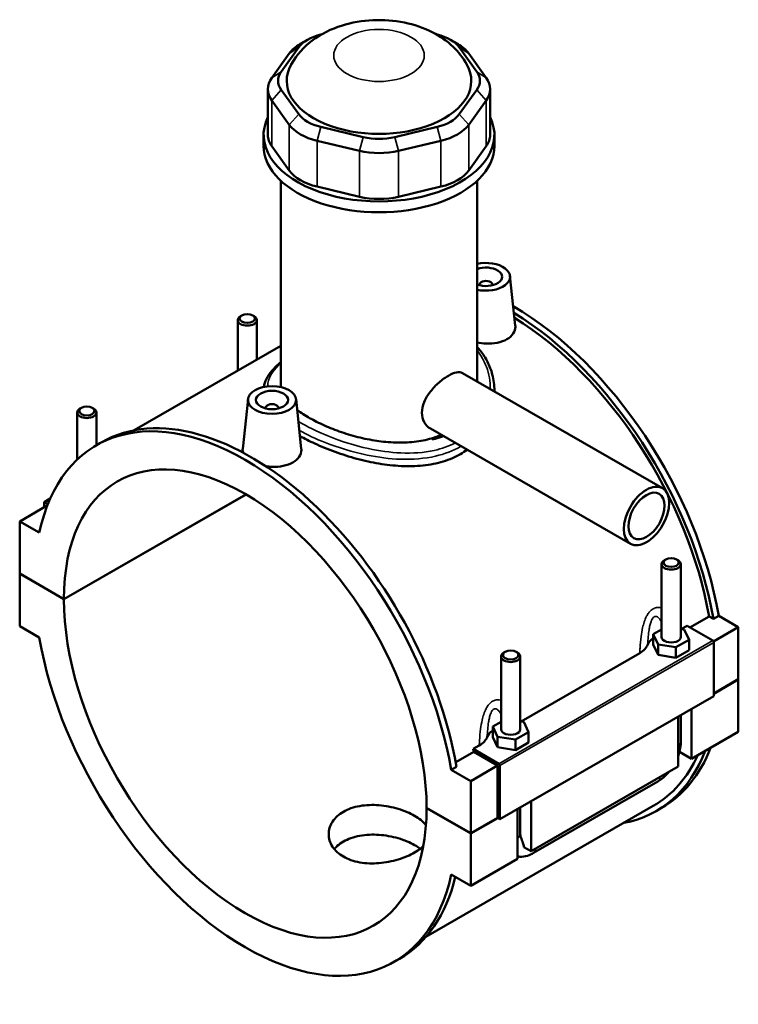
# Model space of a CAD drawing. Header units: millimetres. Extents: x 0 to 898, y -421 to 985.
# Tile 7 of 7: x 633 to 857, y 678 to 985. Entities that reach past the tile are written whole.
import ezdxf

# ---------------------------------------------------------------- set-up
doc = ezdxf.new("R2010")
doc.units = ezdxf.units.MM
doc.layers.add('Visible (ANSI)', color=7, linetype='Continuous', lineweight=50)
doc.layers.add('Visible Narrow (ANSI)', color=7, linetype='Continuous', lineweight=35)

msp = doc.modelspace()

# ---------------------------------------------------------------- linework, layer by layer
at = {"layer": 'Visible (ANSI)'}
for p, q in [((726.552, 980.835), (726.772, 980.888)), ((762.549, 980.888), (762.769, 980.835)), ((722.365, 979.217), (720.093, 977.899)), ((766.956, 979.217), (769.228, 977.899)), ((716.669, 974.935), (711.197, 967.328)), ((714.153, 969.239), (719.625, 976.846)), ((769.696, 976.846), (775.168, 969.239)), ((778.124, 967.328), (772.653, 974.935)), ((709.979, 963.802), (709.979, 949.495)), ((719.625, 955.99), (714.153, 963.597)), ((775.168, 963.597), (769.696, 955.99)), ((779.342, 963.802), (779.342, 949.495)), ((711.197, 960.276), (716.669, 952.669)), ((772.653, 952.669), (778.124, 960.276)), ((708.661, 946.11), (708.661, 949.495)), ((739.762, 948.85), (726.552, 952.001)), ((762.769, 952.001), (749.559, 948.85)), ((780.661, 946.11), (780.661, 949.495)), ((725.328, 947.682), (738.538, 944.531)), ((750.784, 944.531), (763.994, 947.682)), ((716.669, 938.362), (711.197, 945.969)), ((778.124, 945.969), (772.653, 938.362)), ((714.061, 871.588), (714.061, 935.189)), ((775.261, 872.581), (775.261, 935.189)), ((738.538, 930.224), (725.328, 933.375)), ((763.994, 933.375), (750.784, 930.224)), ((785.522, 905.506), (787.181, 890.03)), ((776.036, 902.787), (776.036, 902.601)), ((780.036, 902.787), (780.036, 902.601)), ((700.578, 891.731), (700.578, 875.945)), ((701.874, 893.195), (701.448, 892.948)), ((705.281, 893.195), (705.707, 892.948)), ((706.578, 891.731), (706.578, 879.401)), ((714.061, 883.71), (668.282, 857.347)), ((770.705, 875.204), (833.09, 839.279)), ((780.661, 869.685), (780.661, 869.471)), ((703.799, 867.067), (702.135, 851.544)), ((718.771, 867.067), (720.43, 851.591)), ((651.811, 864.365), (651.385, 864.118)), ((655.218, 864.365), (655.644, 864.118)), ((709.285, 864.162), (709.285, 864.348)), ((713.285, 864.162), (713.285, 864.348)), ((650.515, 848.187), (650.515, 862.901)), ((656.515, 852.676), (656.515, 862.901)), ((760.724, 857.872), (823.109, 821.948)), ((761.199, 854.489), (762.706, 855.357)), ((656.519, 852.679), (658.188, 853.64)), ((642.122, 836.057), (640.221, 834.962)), ((646.373, 804.682), (703.125, 837.363)), ((703.195, 837.322), (646.373, 804.6)), ((640.928, 833.738), (632.584, 828.933)), ((640.221, 833.33), (640.221, 834.962)), ((640.221, 834.962), (641.376, 834.297)), ((641.115, 833.63), (640.928, 833.738)), ((638.702, 825.41), (632.584, 828.933)), ((632.584, 828.933), (632.584, 812.623)), ((832.807, 792.871), (832.807, 815.585)), ((834.103, 817.049), (833.677, 816.802)), ((837.51, 817.049), (837.936, 816.802)), ((838.807, 792.871), (838.807, 815.585)), ((632.584, 812.623), (646.373, 804.682)), ((632.584, 812.541), (632.655, 812.582)), ((646.373, 804.6), (632.584, 812.541)), ((632.584, 812.541), (632.584, 796.231)), ((841.664, 795.837), (847.63, 799.272)), ((848.951, 798.512), (847.63, 799.272)), ((850.62, 799.473), (848.951, 798.512)), ((850.62, 799.473), (856.737, 795.95)), ((632.584, 796.231), (638.702, 792.708)), ((839.069, 795.348), (840.791, 796.34)), ((840.791, 796.34), (848.747, 791.759)), ((856.737, 795.95), (848.998, 791.493)), ((856.737, 795.95), (856.737, 779.64)), ((832.807, 795.215), (830.23, 793.731)), ((830.23, 790.461), (830.23, 793.731)), ((830.23, 793.731), (831.724, 790.52)), ((839.889, 795.222), (838.807, 795.389)), ((841.384, 792.01), (839.889, 795.222)), ((830.23, 790.461), (831.724, 787.25)), ((831.724, 787.25), (831.724, 790.52)), ((831.724, 790.52), (837.301, 789.659)), ((837.301, 789.659), (841.384, 792.01)), ((837.301, 786.389), (837.301, 789.659)), ((841.384, 788.74), (841.384, 792.01)), ((849.1, 791.146), (849.1, 774.428)), ((782.744, 786.756), (782.744, 764.041)), ((784.04, 788.22), (783.614, 787.972)), ((787.447, 788.22), (787.873, 787.972)), ((788.744, 786.756), (788.744, 764.041)), ((789.006, 766.519), (826.001, 787.823)), ((831.724, 787.25), (837.301, 786.389)), ((837.301, 786.389), (841.384, 788.74)), ((849.1, 775.242), (856.737, 779.64)), ((856.737, 779.558), (849.1, 775.16)), ((856.666, 779.599), (856.737, 779.558)), ((856.737, 779.558), (856.737, 763.248)), ((849.1, 774.428), (782.349, 735.988)), ((838.807, 760.169), (838.807, 768.5)), ((842.171, 770.437), (842.171, 754.86)), ((782.744, 766.386), (780.167, 764.902)), ((789.826, 766.392), (788.744, 766.559)), ((791.32, 763.181), (789.826, 766.392)), ((837.928, 752.416), (837.928, 767.994)), ((780.167, 761.632), (780.167, 764.902)), ((780.167, 764.902), (781.661, 761.69)), ((787.238, 760.83), (791.32, 763.181)), ((791.32, 759.911), (791.32, 763.181)), ((856.737, 763.248), (842.171, 754.86)), ((774.04, 757.901), (775.938, 758.994)), ((780.167, 761.632), (781.661, 758.42)), ((781.661, 761.69), (787.238, 760.83)), ((781.661, 758.42), (781.661, 761.69)), ((787.238, 757.56), (787.238, 760.83)), ((787.238, 757.56), (791.32, 759.911)), ((768.604, 753.765), (774.204, 756.989)), ((781.996, 753.32), (774.04, 757.901)), ((781.642, 752.706), (774.204, 756.989)), ((781.661, 758.42), (787.238, 757.56)), ((842.171, 754.86), (838.385, 757.04)), ((768.85, 752.384), (767.181, 751.423)), ((773.298, 747.901), (767.181, 751.423)), ((781.642, 752.706), (773.298, 747.901)), ((781.642, 736.396), (781.642, 752.706)), ((782.349, 735.988), (782.349, 752.707)), ((837.928, 752.416), (792.108, 726.03)), ((773.298, 731.591), (773.298, 747.901)), ((792.898, 725.457), (831.647, 747.771)), ((792.108, 741.608), (792.108, 726.03)), ((830.223, 740.121), (759.305, 699.283)), ((759.51, 739.531), (773.298, 731.591)), ((759.51, 739.449), (759.581, 739.49)), ((773.298, 731.509), (759.51, 739.449)), ((787.865, 723.587), (787.865, 739.164)), ((788.744, 739.67), (788.744, 731.34)), ((831.133, 738.541), (832.802, 739.502)), ((773.298, 731.591), (781.642, 736.396)), ((781.713, 736.355), (773.298, 731.509)), ((781.642, 736.396), (782.349, 735.988)), ((773.298, 715.199), (773.298, 731.509)), ((792.108, 726.03), (789.882, 727.312)), ((787.865, 723.587), (773.298, 715.199)), ((767.181, 718.722), (773.298, 715.199)), ((749.363, 691.453), (751.032, 692.414))]:
    msp.add_line(p, q, dxfattribs=at)
for centre, major_axis, ratio, start_param, end_param in [((731.451, 974.025), (-12.8, 0), 0.5758617, 5.1050881, 5.8904862), ((757.871, 974.025), (12.8, 0), 0.5758617, 0.3926991, 1.1780972), ((731.451, 971.409), (-16, 0), 0.5758617, 5.5016397, 5.8904862), ((757.871, 971.409), (-16, 0), 0.5758617, 3.5342917, 3.9231383), ((744.661, 966.418), (-28.8, 0), 0.5758617, 5.9743034, 9.7336599), ((725.979, 966.418), (-12.8, 0), 0.5758617, 5.8904862, 6.6758844), ((763.342, 966.418), (12.8, 0), 0.5758617, 5.8904862, 6.6758844), ((725.979, 963.802), (-16, 0), 0.5758617, 5.8904862, 6.6758844), ((763.342, 963.802), (16, 0), 0.5758617, 5.8904862, 6.6758844), ((731.451, 958.811), (-12.8, 0), 0.5758617, 0.3926991, 1.1780972), ((757.871, 958.811), (12.8, 0), 0.5758617, 5.1050881, 5.8904862), ((744.661, 949.495), (-36, 0), 0.5758617, 6.0117283, 9.696235), ((731.451, 956.195), (16, 0), 0.5758617, 3.5342917, 4.3196899), ((757.871, 956.195), (16, 0), 0.5758617, 5.1050881, 5.8904862), ((725.979, 949.495), (-16, 0), 0.5758617, 0, 0.3926991), ((763.342, 949.495), (16, 0), 0.5758617, 5.8904862, 6.2831853), ((744.661, 955.66), (-12.8, 0), 0.5758617, 1.1780972, 1.9634954), ((744.661, 946.11), (-36, 0), 0.5758617, 0, 3.1415927), ((744.661, 953.044), (16, 0), 0.5758617, 4.3196899, 5.1050881), ((731.451, 941.888), (-16, 0), 0.5758617, 0.3926991, 1.1780972), ((757.871, 941.888), (16, 0), 0.5758617, 5.1050881, 5.8904862), ((744.661, 938.737), (-16, 0), 0.5758617, 1.1780972, 1.9634954), ((778.036, 905.24), (7.5, 0), 0.5758617, 4.3333168, 8.2330538), ((778.036, 905.24), (5, 0), 0.5758617, 4.1239202, 8.4424504), ((778.036, 902.787), (-2, 0), 0.5758617, 2.9729035, 6.4518745), ((786.38, 820.115), (-46.422, 80.613), 0.5780931, 4.1456146, 5.4973988), ((703.578, 891.731), (3, 0), 0.5758617, 2.360047, 7.0647309), ((784.711, 819.154), (46.422, -80.613), 0.5780931, 1.0040219, 2.3270289), ((784.711, 819.154), (-45.512, 79.032), 0.5780931, 4.1500197, 5.4653426), ((702.941, 772.066), (-46.422, 80.613), 0.5780931, 4.1456146, 6.8538271), ((653.515, 862.901), (3, 0), 0.5758617, 2.360047, 7.0647309), ((704.61, 773.027), (-46.422, 80.613), 0.5780931, 4.1456146, 6.2831853), ((711.285, 864.348), (-2, 0), 0.5758617, 2.9729035, 6.4518745), ((702.941, 772.066), (-39.923, 69.327), 0.5780931, 3.9295495, 7.0698922), ((744.661, 869.588), (-31, 0), 0.5758617, 2.1335221, 2.2584081), ((744.661, 869.588), (30.6, 0), 0.5758617, 5.343101, 5.3987183), ((835.807, 815.585), (-3, 0), 0.5758617, 5.5016397, 10.2063236), ((702.941, 772.066), (39.923, -69.327), 0.5780931, 3.9295495, 7.0698922), ((702.941, 772.066), (46.422, -80.613), 0.5780931, 4.1456146, 6.8538271), ((835.807, 792.871), (-3, 0), 0.5758617, 0, 3.1415927), ((835.807, 789.601), (-7.5, 0), 0.5758617, 5.5507827, 6.074402), ((848.747, 791.35), (-0.25, 0.433), 0.5780931, 3.9289245, 5.4997209), ((785.744, 786.756), (-3, 0), 0.5758617, 5.5016397, 10.2063236), ((785.744, 760.771), (-7.5, 0), 0.5758617, 5.5507827, 6.074402), ((785.744, 764.041), (-3, 0), 0.5758617, 0, 3.1415927), ((711.285, 776.871), (-45.512, 79.032), 0.5780931, 4.1500197, 4.1612726), ((784.711, 819.154), (46.422, -80.613), 0.5780931, 6.0848308, 6.7174265), ((784.711, 819.154), (45.512, -79.032), 0.5780931, 0, 0.3888826), ((786.38, 820.115), (46.422, -80.613), 0.5780931, 0, 0.4342412), ((781.996, 752.911), (0.25, -0.433), 0.5780931, 0.7873319, 2.3581282), ((704.61, 773.027), (46.422, -80.613), 0.5780931, 0, 0.5446877)]:
    msp.add_ellipse(centre, major_axis=major_axis, ratio=ratio, start_param=start_param, end_param=end_param, dxfattribs=at)
for centre, major_axis, ratio in [((703.578, 892.221), (-2.4, 0), 0.5758617), ((711.285, 866.801), (-7.5, 0), 0.5758617), ((711.285, 866.801), (-5, 0), 0.5758617), ((653.515, 863.392), (-2.4, 0), 0.5758617), ((828.099, 830.613), (-4.99, -8.666), 0.5780931), ((828.099, 830.613), (-3.992, -6.933), 0.5780931), ((835.807, 816.076), (-2.4, 0), 0.5758617), ((785.744, 787.246), (-2.4, 0), 0.5758617)]:
    msp.add_ellipse(centre, major_axis=major_axis, ratio=ratio, dxfattribs=at)
for points, knots in [([(772.098, 971.46), (770.896, 973.629), (769.42, 975.437), (765.833, 978.888), (763.659, 980.342), (758.565, 982.98), (755.6, 983.95), (749.345, 985.231), (746.044, 985.47), (739.477, 985.16), (736.213, 984.617), (729.829, 982.592), (726.687, 981.13), (721.33, 977.05), (719.023, 974.68), (717.249, 971.505), (717.236, 971.483), (717.224, 971.46)], [1.0942801, 1.0942801, 1.0942801, 1.0942801, 1.3248276, 1.3248276, 1.6239352, 1.6239352, 2.0144696, 2.0144696, 2.4379751, 2.4379751, 2.8597503, 2.8597503, 3.2795893, 3.2795893, 3.6156731, 3.6156731, 3.6181089, 3.6181089, 3.6181089, 3.6181089]), ([(787.18, 890.03), (787.194, 889.911), (787.2, 889.793), (787.205, 888.967), (786.98, 888.208), (786.05, 886.834), (785.346, 886.22), (784.531, 885.751)], [4.77969946, 4.77969946, 4.77969946, 4.77969946, 4.83648748, 4.83648748, 5.18215212, 5.18215212, 5.52781676, 5.52781676, 5.52781676, 5.52781676]), ([(784.531, 885.751), (783.715, 885.281), (782.682, 884.895), (780.418, 884.432), (779.188, 884.353), (777.13, 884.444), (776.176, 884.568), (775.261, 884.769)], [0, 0, 0, 0, 0.34606505, 0.34606505, 0.69213011, 0.69213011, 0.96435363, 0.96435363, 0.96435363, 0.96435363]), ([(775.261, 883.376), (775.62, 882.986), (775.963, 882.584), (777.161, 881.071), (777.909, 879.897), (779.156, 877.42), (779.649, 876.114), (780.221, 873.945), (780.386, 873.1), (780.606, 871.399), (780.661, 870.542), (780.661, 869.685)], [28.2561834, 28.2561834, 28.2561834, 28.2561834, 28.4507151, 28.4507151, 28.9707071, 28.9707071, 29.5015989, 29.5015989, 29.832546, 29.832546, 30.1634931, 30.1634931, 30.1634931, 30.1634931]), ([(708.752, 870.866), (708.818, 871.29), (708.918, 871.711), (709.326, 872.978), (709.738, 873.802), (710.857, 875.496), (711.593, 876.36), (712.952, 877.688), (713.486, 878.163), (714.061, 878.633)], [19.4232918, 19.4232918, 19.4232918, 19.4232918, 19.6710959, 19.6710959, 20.1798691, 20.1798691, 20.7490534, 20.7490534, 21.0712586, 21.0712586, 21.0712586, 21.0712586]), ([(760.724, 857.872), (760.72, 857.875), (760.716, 857.877), (759.94, 858.327), (759.237, 859.021), (758.284, 860.748), (758.039, 861.779), (758.039, 863.85), (758.284, 865.014), (759.237, 867.311), (759.94, 868.445), (761.485, 870.437), (762.432, 871.43), (764.392, 873.142), (765.403, 873.862), (767.193, 874.893), (768.082, 875.267), (769.598, 875.558), (770.23, 875.477), (770.705, 875.204)], [2.2761996, 2.2761996, 2.2761996, 2.2761996, 2.2781597, 2.2781597, 2.657961, 2.657961, 3.0377624, 3.0377624, 3.4175637, 3.4175637, 3.797365, 3.797365, 4.1770042, 4.1770042, 4.5566435, 4.5566435, 4.9362828, 4.9362828, 5.313962, 5.313962, 5.313962, 5.313962]), ([(762.706, 855.357), (762.378, 855.236), (762.045, 855.121), (760.028, 854.47), (758.217, 854.071), (754.448, 853.575), (752.486, 853.477), (748.548, 853.543), (746.571, 853.708), (742.751, 854.226), (740.774, 854.597), (736.836, 855.537), (734.874, 856.107), (731.104, 857.387), (729.292, 858.099), (725.936, 859.597), (724.392, 860.385), (721.654, 861.961), (720.374, 862.801), (719.207, 863.697), (719.166, 863.729), (719.125, 863.761)], [0.463643, 0.463643, 0.463643, 0.463643, 0.5809651, 0.5809651, 1.1619302, 1.1619302, 1.7428953, 1.7428953, 2.3238604, 2.3238604, 2.9045907, 2.9045907, 3.4853211, 3.4853211, 4.0660514, 4.0660514, 4.6467817, 4.6467817, 5.2275121, 5.2275121, 5.2487512, 5.2487512, 5.2487512, 5.2487512]), ([(770.117, 849.937), (768.498, 849.005), (766.675, 848.214), (762.718, 847.005), (760.585, 846.586), (756.151, 846.125), (753.847, 846.081), (749.222, 846.309), (746.902, 846.58), (742.421, 847.332), (740.102, 847.842), (735.476, 849.082), (733.171, 849.813), (728.735, 851.421), (726.601, 852.299), (722.965, 853.971), (721.417, 854.756), (720.007, 855.538)], [0, 0, 0, 0, 0.6865451, 0.6865451, 1.3730903, 1.3730903, 2.0596354, 2.0596354, 2.7461805, 2.7461805, 3.4320698, 3.4320698, 4.1179592, 4.1179592, 4.8038485, 4.8038485, 5.3785335, 5.3785335, 5.3785335, 5.3785335]), ([(764.839, 855.504), (763.989, 855.169), (763.086, 854.894), (761.831, 854.61), (761.517, 854.546), (761.199, 854.489)], [0.26882391, 0.26882391, 0.26882391, 0.26882391, 0.58833257, 0.58833257, 0.69282497, 0.69282497, 0.69282497, 0.69282497]), ([(702.274, 850.377), (702.173, 850.67), (702.122, 850.963), (702.12, 851.345), (702.125, 851.444), (702.136, 851.544)], [4.67698067, 4.67698067, 4.67698067, 4.67698067, 4.83648748, 4.83648748, 4.89172896, 4.89172896, 4.89172896, 4.89172896]), ([(720.43, 851.591), (720.442, 851.474), (720.449, 851.357), (720.455, 850.531), (720.23, 849.772), (719.301, 848.397), (718.596, 847.781), (717.78, 847.312)], [7.54359059, 7.54359059, 7.54359059, 7.54359059, 7.59959581, 7.59959581, 7.94566086, 7.94566086, 8.29172592, 8.29172592, 8.29172592, 8.29172592]), ([(717.78, 847.312), (716.966, 846.842), (715.933, 846.457), (713.672, 845.993), (712.444, 845.914), (710.649, 845.992), (709.98, 846.063), (709.319, 846.173)], [2.76390916, 2.76390916, 2.76390916, 2.76390916, 3.1095738, 3.1095738, 3.45523843, 3.45523843, 3.64884601, 3.64884601, 3.64884601, 3.64884601]), ([(826.001, 787.823), (826.65, 788.196), (827.188, 788.627), (828.004, 789.538), (828.291, 790.01), (828.47, 790.496)], [-0.53435447, -0.53435447, -0.53435447, -0.53435447, -0.25890179, -0.25890179, 0, 0, 0, 0]), ([(775.938, 758.994), (776.586, 759.367), (777.125, 759.798), (777.941, 760.709), (778.228, 761.18), (778.406, 761.666)], [-0.53435447, -0.53435447, -0.53435447, -0.53435447, -0.25890179, -0.25890179, 0, 0, 0, 0]), ([(837.928, 755.594), (838.135, 756.151), (838.309, 756.716), (838.678, 758.244), (838.807, 759.212), (838.807, 760.169)], [4.21285195, 4.21285195, 4.21285195, 4.21285195, 4.39822972, 4.39822972, 4.71238898, 4.71238898, 4.71238898, 4.71238898]), ([(831.647, 747.771), (832.476, 748.249), (833.25, 748.843), (834.395, 749.933), (834.803, 750.373), (835.188, 750.838)], [3.14159265, 3.14159265, 3.14159265, 3.14159265, 3.45575192, 3.45575192, 3.64408528, 3.64408528, 3.64408528, 3.64408528]), ([(755.748, 725.57), (755.05, 725.168), (754.262, 724.776), (752.547, 724.049), (751.62, 723.714), (749.688, 723.133), (748.682, 722.887), (746.659, 722.504), (745.643, 722.368), (743.678, 722.209), (742.662, 722.181), (740.64, 722.254), (739.633, 722.357), (737.701, 722.698), (736.775, 722.937), (735.06, 723.538), (734.271, 723.9), (732.875, 724.704), (732.221, 725.173), (731.069, 726.223), (730.571, 726.804), (729.772, 728.035), (729.47, 728.687), (729.074, 730.005), (728.981, 730.672), (728.981, 731.963), (729.074, 732.63), (729.47, 733.95), (729.772, 734.602), (730.571, 735.835), (731.069, 736.417), (732.221, 737.468), (732.875, 737.938), (734.271, 738.742), (735.06, 739.103), (736.775, 739.703), (737.701, 739.941), (739.633, 740.281), (740.639, 740.382), (742.662, 740.455), (743.678, 740.427), (745.643, 740.268), (746.659, 740.132), (748.682, 739.75), (749.688, 739.505), (751.62, 738.926), (752.547, 738.591), (754.262, 737.865), (755.05, 737.473), (756.446, 736.669), (757.1, 736.231), (758.253, 735.306), (758.751, 734.819), (759.205, 734.254), (759.259, 734.185), (759.31, 734.116)], [0, 0, 0, 0, 0.2961561, 0.2961561, 0.5923122, 0.5923122, 0.8884683, 0.8884683, 1.1846243, 1.1846243, 1.4807651, 1.4807651, 1.7769059, 1.7769059, 2.0730467, 2.0730467, 2.3691875, 2.3691875, 2.6653284, 2.6653284, 2.9614692, 2.9614692, 3.25761, 3.25761, 3.5537508, 3.5537508, 3.8499068, 3.8499068, 4.1460629, 4.1460629, 4.442219, 4.442219, 4.7383751, 4.7383751, 5.0345312, 5.0345312, 5.3306873, 5.3306873, 5.6268434, 5.6268434, 5.9229994, 5.9229994, 6.2191402, 6.2191402, 6.515281, 6.515281, 6.8114218, 6.8114218, 7.1075626, 7.1075626, 7.4037035, 7.4037035, 7.6998443, 7.6998443, 7.7408281, 7.7408281, 7.7408281, 7.7408281]), ([(788.744, 731.34), (788.744, 731.24), (788.747, 731.146), (788.759, 730.97), (788.768, 730.888), (788.789, 730.739), (788.802, 730.671), (788.829, 730.55), (788.844, 730.496), (788.873, 730.405), (788.888, 730.366), (788.901, 730.335)], [1.57079633, 1.57079633, 1.57079633, 1.57079633, 1.6466565, 1.6466565, 1.72251668, 1.72251668, 1.79837686, 1.79837686, 1.87423703, 1.87423703, 1.95009721, 1.95009721, 1.95009721, 1.95009721]), ([(757.508, 726.74), (756.974, 727.157), (756.379, 727.552), (755.051, 728.316), (754.263, 728.707), (752.548, 729.425), (751.622, 729.753), (749.69, 730.317), (748.683, 730.554), (746.66, 730.917), (745.643, 731.043), (743.678, 731.182), (742.661, 731.2), (740.638, 731.108), (739.631, 730.997), (737.7, 730.642), (736.773, 730.397), (735.059, 729.79), (734.271, 729.427), (732.876, 728.623), (732.222, 728.156), (731.309, 727.33), (730.999, 727.007), (730.72, 726.67)], [2.1000279, 2.1000279, 2.1000279, 2.1000279, 2.3676418, 2.3676418, 2.6635926, 2.6635926, 2.9595433, 2.9595433, 3.2554941, 3.2554941, 3.5514448, 3.5514448, 3.8474045, 3.8474045, 4.1433642, 4.1433642, 4.439324, 4.439324, 4.7352837, 4.7352837, 5.0312434, 5.0312434, 5.2040705, 5.2040705, 5.2040705, 5.2040705]), ([(788.901, 730.335), (789.156, 729.743), (789.383, 729.154), (789.677, 728.222), (789.79, 727.8), (789.873, 727.364), (789.877, 727.338), (789.882, 727.312)], [0.23169079, 0.23169079, 0.23169079, 0.23169079, 0.41096217, 0.41096217, 0.53797345, 0.53797345, 0.54599916, 0.54599916, 0.54599916, 0.54599916]), ([(758.462, 727.564), (758.22, 727.329), (757.958, 727.098), (757.1, 726.41), (756.446, 725.972), (755.748, 725.57)], [9.03600423, 9.03600423, 9.03600423, 9.03600423, 9.18059411, 9.18059411, 9.4767502, 9.4767502, 9.4767502, 9.4767502]), ([(787.865, 724.372), (788.106, 724.332), (788.348, 724.308), (789.401, 724.26), (790.194, 724.38), (791.627, 724.808), (792.278, 725.1), (792.898, 725.457)], [2.57223819, 2.57223819, 2.57223819, 2.57223819, 2.64878305, 2.64878305, 2.90673289, 2.90673289, 3.14159265, 3.14159265, 3.14159265, 3.14159265])]:
    msp.add_open_spline(points, degree=3, knots=knots, dxfattribs=at)
for points in [[(714.113, 870.801), (714.078, 871.066), (714.061, 871.329), (714.061, 871.588)], [(772.18, 851.276), (771.517, 850.793), (770.827, 850.346), (770.117, 849.937)]]:
    msp.add_open_spline(points, degree=3, dxfattribs=at)
at = {"layer": 'Visible Narrow (ANSI)'}
for p, q in [((719.625, 976.846), (716.669, 974.935)), ((769.696, 976.846), (772.653, 974.935)), ((714.153, 969.239), (711.197, 967.328)), ((775.168, 969.239), (778.124, 967.328)), ((714.153, 963.597), (711.197, 960.276)), ((775.168, 963.597), (778.124, 960.276)), ((711.197, 945.969), (711.197, 960.276)), ((778.124, 960.276), (778.124, 945.969)), ((719.625, 955.99), (716.669, 952.669)), ((769.696, 955.99), (772.653, 952.669)), ((716.669, 952.669), (716.669, 938.362)), ((772.653, 938.362), (772.653, 952.669)), ((726.552, 952.001), (725.328, 947.682)), ((762.769, 952.001), (763.994, 947.682)), ((725.328, 933.375), (725.328, 947.682)), ((739.762, 948.85), (738.538, 944.531)), ((749.559, 948.85), (750.784, 944.531)), ((763.994, 947.682), (763.994, 933.375)), ((738.538, 944.531), (738.538, 930.224)), ((750.784, 930.224), (750.784, 944.531)), ((848.747, 791.759), (781.996, 753.32)), ((782.349, 752.707), (849.1, 791.146))]:
    msp.add_line(p, q, dxfattribs=at)
msp.add_ellipse((744.661, 974.316), major_axis=(-14.11, 0), ratio=0.5758617, dxfattribs=at)
for centre, major_axis, ratio, start_param, end_param in [((768.985, 852.94), (-0.798, 1.387), 0.5780931, 3.9289245, 4.0632789), ((835.807, 760.169), (3, 0), 0.5758617, 5.4977871, 6.2831853), ((830.15, 750.371), (1.497, -2.6), 0.5780931, 0, 0.7911844), ((785.744, 731.34), (3, 0), 0.5758617, 5.4977871, 6.2831853), ((791.4, 728.057), (1.497, -2.6), 0.5780931, 0, 0.7911844)]:
    msp.add_ellipse(centre, major_axis=major_axis, ratio=ratio, start_param=start_param, end_param=end_param, dxfattribs=at)
for points, knots in [([(775.26, 882.278), (776.504, 880.695), (777.478, 878.961), (778.996, 874.917), (779.396, 872.566), (779.354, 870.223)], [28.4727064, 28.4727064, 28.4727064, 28.4727064, 29.2670477, 29.2670477, 30.2402954, 30.2402954, 30.2402954, 30.2402954]), ([(709.967, 871.053), (709.966, 871.105), (709.965, 871.157), (709.953, 873.4), (711.14, 875.577), (713.65, 877.962), (713.852, 878.146), (714.061, 878.331)], [19.1787601, 19.1787601, 19.1787601, 19.1787601, 19.216716, 19.216716, 20.8122582, 20.8122582, 20.9458811, 20.9458811, 20.9458811, 20.9458811]), ([(768.475, 853.41), (766.484, 852.382), (764.272, 851.6), (758.643, 850.347), (755.093, 850.108), (748.132, 850.432), (744.738, 850.918), (737.008, 852.604), (732.694, 853.977), (725.325, 856.957), (722.185, 858.505), (719.517, 860.107)], [11.0983586, 11.0983586, 11.0983586, 11.0983586, 11.9173636, 11.9173636, 13.0493504, 13.0493504, 14.0749673, 14.0749673, 15.4120754, 15.4120754, 16.5697152, 16.5697152, 16.5697152, 16.5697152]), ([(719.817, 857.319), (722.225, 855.974), (724.949, 854.689), (731.955, 851.914), (736.419, 850.544), (744.433, 848.898), (747.956, 848.442), (755.19, 848.199), (758.885, 848.491), (765.144, 849.939), (767.79, 850.949), (770.117, 852.289)], [-16.3711042, -16.3711042, -16.3711042, -16.3711042, -15.4120754, -15.4120754, -14.0749673, -14.0749673, -13.0493504, -13.0493504, -11.9173636, -11.9173636, -10.9688182, -10.9688182, -10.9688182, -10.9688182]), ([(832.807, 801.933), (832.775, 801.942), (832.743, 801.951), (832.391, 802.041), (832.064, 802.084), (831.404, 802.074), (831.071, 802.018), (830.543, 801.838), (830.344, 801.747), (830.15, 801.636), (829.956, 801.524), (829.768, 801.392), (829.298, 800.997), (829.029, 800.706), (828.54, 800.055), (828.32, 799.697), (827.833, 798.761), (827.59, 798.159), (827.194, 796.963), (827.035, 796.373), (826.693, 794.869), (826.539, 793.945), (826.258, 791.811), (826.154, 790.599), (826.049, 788.871), (826.023, 788.346), (826.001, 787.823)], [-2.565507, -2.565507, -2.565507, -2.565507, -2.5524369, -2.5524369, -2.4221485, -2.4221485, -2.2903337, -2.2903337, -2.2081325, -2.2081325, -2.2081325, -2.1259314, -2.1259314, -1.9941165, -1.9941165, -1.8638282, -1.8638282, -1.6739911, -1.6739911, -1.5005063, -1.5005063, -1.2383243, -1.2383243, -0.8974877, -0.8974877, -0.7483585, -0.7483585, -0.7483585, -0.7483585]), ([(828.47, 790.496), (828.511, 791.319), (828.565, 792.136), (828.704, 793.667), (828.786, 794.384), (828.963, 795.527), (829.045, 795.971), (829.245, 796.853), (829.367, 797.289), (829.609, 797.945), (829.718, 798.19), (829.958, 798.619), (830.09, 798.802), (830.318, 799.031), (830.41, 799.102), (830.503, 799.156), (830.597, 799.21), (830.693, 799.247), (830.948, 799.296), (831.107, 799.281), (831.423, 799.172), (831.579, 799.08), (831.953, 798.778), (832.167, 798.536), (832.522, 798.04), (832.667, 797.805), (832.807, 797.553)], [0.9496493, 0.9496493, 0.9496493, 0.9496493, 1.2383243, 1.2383243, 1.5005063, 1.5005063, 1.6739911, 1.6739911, 1.8638282, 1.8638282, 1.9941165, 1.9941165, 2.1259314, 2.1259314, 2.2081325, 2.2081325, 2.2081325, 2.2903337, 2.2903337, 2.4221485, 2.4221485, 2.5524369, 2.5524369, 2.742274, 2.742274, 2.8838144, 2.8838144, 2.8838144, 2.8838144]), ([(782.744, 773.103), (782.712, 773.112), (782.68, 773.121), (782.328, 773.212), (782.001, 773.255), (781.341, 773.244), (781.008, 773.189), (780.48, 773.008), (780.28, 772.918), (780.087, 772.806), (779.893, 772.695), (779.705, 772.562), (779.235, 772.168), (778.966, 771.876), (778.477, 771.226), (778.257, 770.868), (777.769, 769.932), (777.527, 769.329), (777.131, 768.133), (776.972, 767.543), (776.63, 766.04), (776.476, 765.115), (776.195, 762.982), (776.091, 761.77), (775.986, 760.041), (775.96, 759.516), (775.938, 758.994)], [-2.5651255, -2.5651255, -2.5651255, -2.5651255, -2.552055, -2.552055, -2.4217669, -2.4217669, -2.2899522, -2.2899522, -2.207751, -2.207751, -2.207751, -2.1255498, -2.1255498, -1.9937351, -1.9937351, -1.863447, -1.863447, -1.6736101, -1.6736101, -1.5001263, -1.5001263, -1.2379452, -1.2379452, -0.8971099, -0.8971099, -0.747977, -0.747977, -0.747977, -0.747977]), ([(778.406, 761.666), (778.448, 762.489), (778.502, 763.307), (778.641, 764.838), (778.723, 765.554), (778.9, 766.698), (778.982, 767.141), (779.182, 768.024), (779.304, 768.46), (779.546, 769.116), (779.655, 769.361), (779.895, 769.789), (780.027, 769.972), (780.255, 770.201), (780.347, 770.273), (780.44, 770.327), (780.534, 770.381), (780.63, 770.417), (780.884, 770.466), (781.044, 770.451), (781.36, 770.343), (781.516, 770.25), (781.89, 769.949), (782.104, 769.706), (782.458, 769.211), (782.604, 768.976), (782.744, 768.724)], [0.9492678, 0.9492678, 0.9492678, 0.9492678, 1.2379452, 1.2379452, 1.5001263, 1.5001263, 1.6736101, 1.6736101, 1.863447, 1.863447, 1.9937351, 1.9937351, 2.1255498, 2.1255498, 2.207751, 2.207751, 2.207751, 2.2899522, 2.2899522, 2.4217669, 2.4217669, 2.552055, 2.552055, 2.7418919, 2.7418919, 2.8834329, 2.8834329, 2.8834329, 2.8834329])]:
    msp.add_open_spline(points, degree=3, knots=knots, dxfattribs=at)
for points in [[(780.659, 869.472), (780.66, 869.543), (780.66, 869.614), (780.66, 869.685)], [(770.117, 852.289), (770.167, 852.318), (770.218, 852.347), (770.268, 852.377)], [(838.827, 795.386), (838.82, 795.4), (838.814, 795.414), (838.807, 795.428)], [(788.764, 766.556), (788.757, 766.57), (788.75, 766.585), (788.744, 766.599)]]:
    msp.add_open_spline(points, degree=3, dxfattribs=at)

doc.saveas('drawing.dxf')
